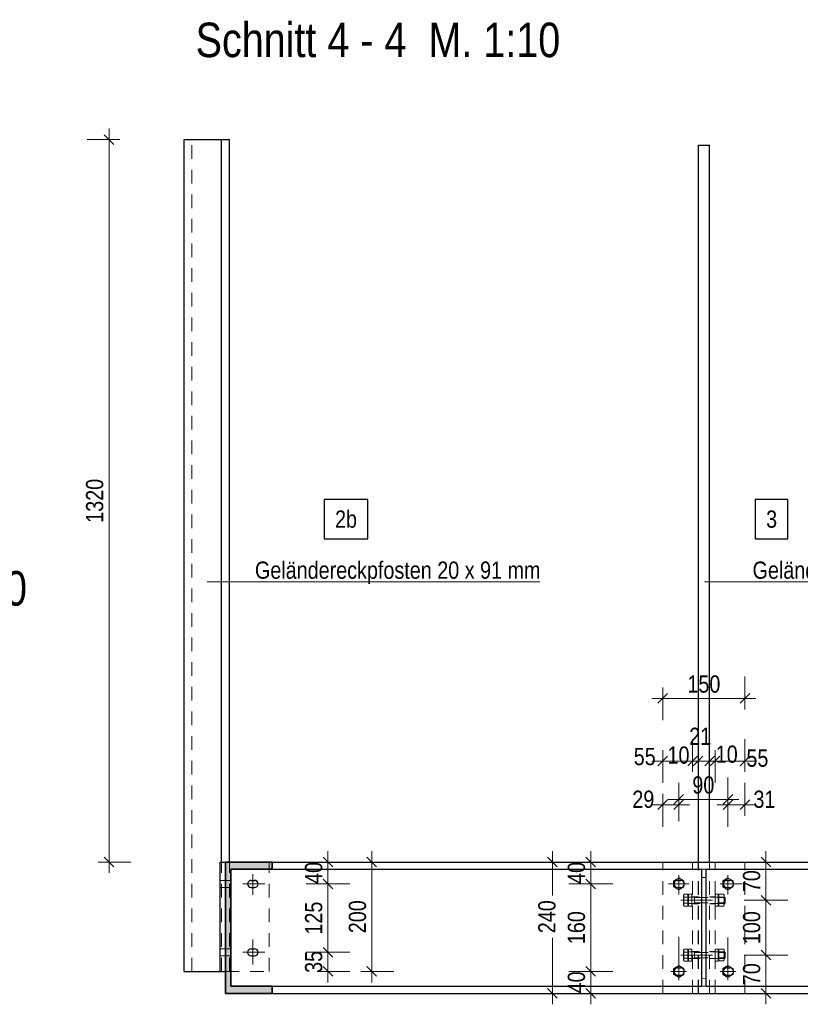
# Model space of a CAD drawing. Header units: millimetres. Extents: x 0 to 96, y -6 to 70.6.
# Tile 30 of 138: x 13.4 to 20.5, y 7.6 to 16.6. Entities that reach past the tile are written whole.
import ezdxf

# ---------------------------------------------------------------- set-up
doc = ezdxf.new("R2010")
doc.units = ezdxf.units.MM
doc.linetypes.add('DASHDOT', pattern=[1, 0.5, -0.25, 0, -0.25])
doc.linetypes.add('HIDDEN', pattern=[0.375, 0.25, -0.125])
doc.layers.add('Achsen', color=7, linetype='Continuous', lineweight=20)
doc.layers.add('Schraffuren', color=7, linetype='Continuous', lineweight=20)
doc.styles.add('Arial Narrow', font='ARIALN.TTF')
doc.dimstyles.new('Arch_Strakon_dimstyle', dxfattribs={"dimtxt": 15.75, "dimasz": 1, "dimexe": 1.25, "dimexo": 0.0625, "dimgap": 1, "dimtad": 0, "dimdec": 3, "dimzin": 12, "dimdsep": 46, "dimtxsty": 'Arial Narrow', "dimblk": 'Arrowhead_Tick', "dimsah": 1, "dimcen": 0, "dimse1": 1, "dimse2": 1, "dimclrd": 6, "dimclrt": 2, "dimazin": 0, "dimtfac": 1, "dimtdec": 4, "dimtmove": 0, "dimatfit": 3, "dimldrblk": 'NONE', "dimfxl": 1, "dimtvp": 1, "dimtolj": 1, "dimtzin": 0, "dimlwd": 13, "dimarcsym": 2})

# ---------------------------------------------------------------- blocks, each defined once
blk = doc.blocks.new('Arrowhead_Tick')
at = {"color": 0, "linetype": 'Continuous', "lineweight": -2}
for p, q in [((0, 20), (0, -10)), ((-1, 0), (0, 0)), ((10, 0), (0, 0))]:
    blk.add_line(p, q, dxfattribs=at)
at = {"color": 2, "linetype": 'Continuous', "lineweight": 35}
blk.add_line((4.42, 4.42), (-4.42, -4.42), dxfattribs=at)
blk = doc.blocks.new('*D185')
at = {"color": 6, "linetype": 'Continuous', "lineweight": 13}
blk.add_line((16.5867, 7.8683), (16.5867, 8.8483), dxfattribs=at)
at = {"layer": 'Defpoints', "color": 0}
for p in [(15.6755, 8.8583), (16.5867, 8.8583), (15.6505, 7.8583)]:
    blk.add_point(p, dxfattribs=at)
at = {"color": 6, "lineweight": 13, "xscale": 0.01, "yscale": 0.01, "zscale": 0.01}
for p, rotation in [((16.5867, 8.8583), 90), ((16.5867, 7.8583), 270)]:
    blk.add_blockref('Arrowhead_Tick', p, dxfattribs=dict(at, rotation=rotation))
at = {"color": 2, "lineweight": 0, "insert": (16.4563, 8.3583), "char_height": 0.1575, "attachment_point": 5, "rotation": 90, "style": 'Arial Narrow'}
blk.add_mtext('\\A1;200', dxfattribs=at)
blk = doc.blocks.new('_None')
blk = doc.blocks.new('*D186')
at = {"color": 6, "linetype": 'Continuous', "lineweight": 13}
for p, q in [((18.2367, 8.8483), (18.2367, 8.5519)), ((18.2367, 7.6683), (18.2367, 8.1646))]:
    blk.add_line(p, q, dxfattribs=at)
at = {"layer": 'Defpoints', "color": 0}
for p in [(18.2367, 8.8583), (19.2448, 8.8583), (19.2448, 7.6583)]:
    blk.add_point(p, dxfattribs=at)
at = {"color": 6, "lineweight": 13, "xscale": 0.01, "yscale": 0.01, "zscale": 0.01}
for p, rotation in [((18.2367, 8.8583), 90), ((18.2367, 7.6583), 270)]:
    blk.add_blockref('Arrowhead_Tick', p, dxfattribs=dict(at, rotation=rotation))
at = {"color": 2, "lineweight": 0, "insert": (18.1867, 8.3583), "char_height": 0.1575, "attachment_point": 5, "rotation": 90, "style": 'Arial Narrow'}
blk.add_mtext('\\A1;240', dxfattribs=at)
blk = doc.blocks.new('*D187')
at = {"color": 6, "linetype": 'Continuous', "lineweight": 13}
blk.add_line((19.2548, 9.7809), (19.5073, 9.7809), dxfattribs=at)
at = {"layer": 'Defpoints', "color": 0}
for p in [(19.5173, 9.7809), (19.2448, 8.8583), (19.5173, 8.8583)]:
    blk.add_point(p, dxfattribs=at)
at = {"color": 6, "lineweight": 13, "xscale": 0.01, "yscale": 0.01, "zscale": 0.01}
blk.add_blockref('Arrowhead_Tick', (19.5173, 9.7809), dxfattribs=at)
at = {"color": 6, "lineweight": 13, "xscale": 0.01, "yscale": 0.01, "zscale": 0.01, "rotation": 180}
blk.add_blockref('Arrowhead_Tick', (19.2448, 9.7809), dxfattribs=at)
at = {"color": 2, "lineweight": 0, "insert": (19.0793, 9.8211), "char_height": 0.1575, "attachment_point": 5, "style": 'Arial Narrow'}
blk.add_mtext('\\A1;55', dxfattribs=at)
blk = doc.blocks.new('*D188')
at = {"color": 6, "linetype": 'Continuous', "lineweight": 13}
for p, q in [((19.5073, 9.7809), (19.4973, 9.7809)), ((19.5173, 9.7809), (19.5673, 9.7809)), ((19.5773, 9.7809), (19.5873, 9.7809))]:
    blk.add_line(p, q, dxfattribs=at)
at = {"layer": 'Defpoints', "color": 0}
for p in [(19.5673, 9.7809), (19.5173, 8.8583), (19.5673, 8.8583)]:
    blk.add_point(p, dxfattribs=at)
at = {"color": 6, "lineweight": 13, "xscale": 0.01, "yscale": 0.01, "zscale": 0.01}
blk.add_blockref('Arrowhead_Tick', (19.5173, 9.7809), dxfattribs=at)
at = {"color": 6, "lineweight": 13, "xscale": 0.01, "yscale": 0.01, "zscale": 0.01, "rotation": 180}
blk.add_blockref('Arrowhead_Tick', (19.5673, 9.7809), dxfattribs=at)
at = {"color": 2, "lineweight": 0, "insert": (19.3879, 9.834), "char_height": 0.1575, "attachment_point": 5, "style": 'Arial Narrow'}
blk.add_mtext('\\A1;10', dxfattribs=at)
blk = doc.blocks.new('*D189')
at = {"color": 6, "linetype": 'Continuous', "lineweight": 13}
for p, q in [((19.5573, 9.7809), (19.5473, 9.7809)), ((19.5673, 9.7809), (19.6723, 9.7809)), ((19.6823, 9.7809), (19.6923, 9.7809))]:
    blk.add_line(p, q, dxfattribs=at)
at = {"layer": 'Defpoints', "color": 0}
for p in [(19.6723, 9.7809), (19.5673, 8.8583), (19.6723, 8.8583)]:
    blk.add_point(p, dxfattribs=at)
at = {"color": 6, "lineweight": 13, "xscale": 0.01, "yscale": 0.01, "zscale": 0.01}
blk.add_blockref('Arrowhead_Tick', (19.5673, 9.7809), dxfattribs=at)
at = {"color": 6, "lineweight": 13, "xscale": 0.01, "yscale": 0.01, "zscale": 0.01, "rotation": 180}
blk.add_blockref('Arrowhead_Tick', (19.6723, 9.7809), dxfattribs=at)
at = {"color": 2, "lineweight": 0, "insert": (19.5866, 10.0069), "char_height": 0.1575, "attachment_point": 5, "style": 'Arial Narrow'}
blk.add_mtext('\\A1;21', dxfattribs=at)
blk = doc.blocks.new('*D190')
at = {"color": 6, "linetype": 'Continuous', "lineweight": 13}
for p, q in [((19.6623, 9.7809), (19.6523, 9.7809)), ((19.6723, 9.7809), (19.7223, 9.7809)), ((19.7323, 9.7809), (19.7423, 9.7809))]:
    blk.add_line(p, q, dxfattribs=at)
at = {"layer": 'Defpoints', "color": 0}
for p in [(19.7223, 9.7809), (19.6723, 8.8583), (19.7223, 8.8583)]:
    blk.add_point(p, dxfattribs=at)
at = {"color": 6, "lineweight": 13, "xscale": 0.01, "yscale": 0.01, "zscale": 0.01}
blk.add_blockref('Arrowhead_Tick', (19.6723, 9.7809), dxfattribs=at)
at = {"color": 6, "lineweight": 13, "xscale": 0.01, "yscale": 0.01, "zscale": 0.01, "rotation": 180}
blk.add_blockref('Arrowhead_Tick', (19.7223, 9.7809), dxfattribs=at)
at = {"color": 2, "lineweight": 0, "insert": (19.8285, 9.8421), "char_height": 0.1575, "attachment_point": 5, "style": 'Arial Narrow'}
blk.add_mtext('\\A1;10', dxfattribs=at)
blk = doc.blocks.new('*D191')
at = {"color": 6, "linetype": 'Continuous', "lineweight": 13}
blk.add_line((19.7323, 9.7809), (19.9848, 9.7809), dxfattribs=at)
at = {"layer": 'Defpoints', "color": 0}
for p in [(19.9948, 9.7809), (19.7223, 8.8583), (19.9948, 8.8583)]:
    blk.add_point(p, dxfattribs=at)
at = {"color": 6, "lineweight": 13, "xscale": 0.01, "yscale": 0.01, "zscale": 0.01}
blk.add_blockref('Arrowhead_Tick', (19.9948, 9.7809), dxfattribs=at)
at = {"color": 6, "lineweight": 13, "xscale": 0.01, "yscale": 0.01, "zscale": 0.01, "rotation": 180}
blk.add_blockref('Arrowhead_Tick', (19.7223, 9.7809), dxfattribs=at)
at = {"color": 2, "lineweight": 0, "insert": (20.1085, 9.8065), "char_height": 0.1575, "attachment_point": 5, "style": 'Arial Narrow'}
blk.add_mtext('\\A1;55', dxfattribs=at)
blk = doc.blocks.new('*D192')
at = {"color": 6, "linetype": 'Continuous', "lineweight": 13}
blk.add_line((19.2548, 10.353), (19.9848, 10.353), dxfattribs=at)
at = {"layer": 'Defpoints', "color": 0}
for p in [(19.9948, 10.353), (19.2448, 8.8583), (19.9948, 8.8583)]:
    blk.add_point(p, dxfattribs=at)
at = {"color": 6, "lineweight": 13, "xscale": 0.01, "yscale": 0.01, "zscale": 0.01}
blk.add_blockref('Arrowhead_Tick', (19.9948, 10.353), dxfattribs=at)
at = {"color": 6, "lineweight": 13, "xscale": 0.01, "yscale": 0.01, "zscale": 0.01, "rotation": 180}
blk.add_blockref('Arrowhead_Tick', (19.2448, 10.353), dxfattribs=at)
at = {"color": 2, "lineweight": 0, "insert": (19.6198, 10.4834), "char_height": 0.1575, "attachment_point": 5, "style": 'Arial Narrow'}
blk.add_mtext('\\A1;150', dxfattribs=at)
blk = doc.blocks.new('*D201')
at = {"color": 6, "linetype": 'Continuous', "lineweight": 13}
blk.add_line((16.1867, 7.8683), (16.1867, 8.0233), dxfattribs=at)
at = {"layer": 'Defpoints', "color": 0}
for p in [(15.5155, 8.0333), (16.1867, 8.0333), (15.6505, 7.8583)]:
    blk.add_point(p, dxfattribs=at)
at = {"color": 6, "lineweight": 13, "xscale": 0.01, "yscale": 0.01, "zscale": 0.01}
for p, rotation in [((16.1867, 8.0333), 90), ((16.1867, 7.8583), 270)]:
    blk.add_blockref('Arrowhead_Tick', p, dxfattribs=dict(at, rotation=rotation))
at = {"color": 2, "lineweight": 0, "insert": (16.0563, 7.9458), "char_height": 0.1575, "attachment_point": 5, "rotation": 90, "style": 'Arial Narrow'}
blk.add_mtext('\\A1;35', dxfattribs=at)
blk = doc.blocks.new('*D202')
at = {"color": 6, "linetype": 'Continuous', "lineweight": 13}
blk.add_line((16.1867, 8.0433), (16.1867, 8.6483), dxfattribs=at)
at = {"layer": 'Defpoints', "color": 0}
for p in [(16.1867, 8.6583), (19.8298, 8.6583), (15.5155, 8.0333)]:
    blk.add_point(p, dxfattribs=at)
at = {"color": 6, "lineweight": 13, "xscale": 0.01, "yscale": 0.01, "zscale": 0.01}
for p, rotation in [((16.1867, 8.6583), 90), ((16.1867, 8.0333), 270)]:
    blk.add_blockref('Arrowhead_Tick', p, dxfattribs=dict(at, rotation=rotation))
at = {"color": 2, "lineweight": 0, "insert": (16.0563, 8.3458), "char_height": 0.1575, "attachment_point": 5, "rotation": 90, "style": 'Arial Narrow'}
blk.add_mtext('\\A1;125', dxfattribs=at)
blk = doc.blocks.new('*D203')
at = {"color": 6, "linetype": 'Continuous', "lineweight": 13}
blk.add_line((16.1867, 8.6683), (16.1867, 8.8483), dxfattribs=at)
at = {"layer": 'Defpoints', "color": 0}
for p in [(15.6755, 8.8583), (16.1867, 8.8583), (19.8298, 8.6583)]:
    blk.add_point(p, dxfattribs=at)
at = {"color": 6, "lineweight": 13, "xscale": 0.01, "yscale": 0.01, "zscale": 0.01}
for p, rotation in [((16.1867, 8.8583), 90), ((16.1867, 8.6583), 270)]:
    blk.add_blockref('Arrowhead_Tick', p, dxfattribs=dict(at, rotation=rotation))
at = {"color": 2, "lineweight": 0, "insert": (16.0563, 8.7583), "char_height": 0.1575, "attachment_point": 5, "rotation": 90, "style": 'Arial Narrow'}
blk.add_mtext('\\A1;40', dxfattribs=at)
blk = doc.blocks.new('*D266')
at = {"color": 6, "linetype": 'Continuous', "lineweight": 13}
blk.add_line((19.2548, 9.3809), (19.3798, 9.3809), dxfattribs=at)
at = {"layer": 'Defpoints', "color": 0}
for p in [(19.3898, 9.3809), (19.3898, 7.9236), (19.2448, 7.6583)]:
    blk.add_point(p, dxfattribs=at)
at = {"color": 6, "lineweight": 13, "xscale": 0.01, "yscale": 0.01, "zscale": 0.01}
blk.add_blockref('Arrowhead_Tick', (19.3898, 9.3809), dxfattribs=at)
at = {"color": 6, "lineweight": 13, "xscale": 0.01, "yscale": 0.01, "zscale": 0.01, "rotation": 180}
blk.add_blockref('Arrowhead_Tick', (19.2448, 9.3809), dxfattribs=at)
at = {"color": 2, "lineweight": 0, "insert": (19.0668, 9.4309), "char_height": 0.1575, "attachment_point": 5, "style": 'Arial Narrow'}
blk.add_mtext('\\A1;29', dxfattribs=at)
blk = doc.blocks.new('*D267')
at = {"color": 6, "linetype": 'Continuous', "lineweight": 13}
blk.add_line((19.3998, 9.4309), (19.8298, 9.4309), dxfattribs=at)
at = {"layer": 'Defpoints', "color": 0}
for p in [(19.8398, 9.4309), (19.8398, 8.7351), (19.3898, 7.9236)]:
    blk.add_point(p, dxfattribs=at)
at = {"color": 6, "lineweight": 13, "xscale": 0.01, "yscale": 0.01, "zscale": 0.01}
blk.add_blockref('Arrowhead_Tick', (19.8398, 9.4309), dxfattribs=at)
at = {"color": 6, "lineweight": 13, "xscale": 0.01, "yscale": 0.01, "zscale": 0.01, "rotation": 180}
blk.add_blockref('Arrowhead_Tick', (19.3898, 9.4309), dxfattribs=at)
at = {"color": 2, "lineweight": 0, "insert": (19.6148, 9.5613), "char_height": 0.1575, "attachment_point": 5, "style": 'Arial Narrow'}
blk.add_mtext('\\A1;90', dxfattribs=at)
blk = doc.blocks.new('*D268')
at = {"color": 6, "linetype": 'Continuous', "lineweight": 13}
blk.add_line((19.8498, 9.3809), (19.9848, 9.3809), dxfattribs=at)
at = {"layer": 'Defpoints', "color": 0}
for p in [(19.9948, 9.3809), (19.9948, 8.8583), (19.8398, 8.7351)]:
    blk.add_point(p, dxfattribs=at)
at = {"color": 6, "lineweight": 13, "xscale": 0.01, "yscale": 0.01, "zscale": 0.01}
blk.add_blockref('Arrowhead_Tick', (19.9948, 9.3809), dxfattribs=at)
at = {"color": 6, "lineweight": 13, "xscale": 0.01, "yscale": 0.01, "zscale": 0.01, "rotation": 180}
blk.add_blockref('Arrowhead_Tick', (19.8398, 9.3809), dxfattribs=at)
at = {"color": 2, "lineweight": 0, "insert": (20.1727, 9.4309), "char_height": 0.1575, "attachment_point": 5, "style": 'Arial Narrow'}
blk.add_mtext('\\A1;31', dxfattribs=at)
blk = doc.blocks.new('*D282')
at = {"color": 6, "linetype": 'Continuous', "lineweight": 13}
blk.add_line((18.5867, 8.6683), (18.5867, 8.8483), dxfattribs=at)
at = {"layer": 'Defpoints', "color": 0}
for p in [(18.5867, 8.8583), (19.5673, 8.8583), (19.3173, 8.6583)]:
    blk.add_point(p, dxfattribs=at)
at = {"color": 6, "lineweight": 13, "xscale": 0.01, "yscale": 0.01, "zscale": 0.01}
for p, rotation in [((18.5867, 8.8583), 90), ((18.5867, 8.6583), 270)]:
    blk.add_blockref('Arrowhead_Tick', p, dxfattribs=dict(at, rotation=rotation))
at = {"color": 2, "lineweight": 0, "insert": (18.4563, 8.7583), "char_height": 0.1575, "attachment_point": 5, "rotation": 90, "style": 'Arial Narrow'}
blk.add_mtext('\\A1;40', dxfattribs=at)
blk = doc.blocks.new('*D283')
at = {"color": 6, "linetype": 'Continuous', "lineweight": 13}
blk.add_line((14.1867, 8.8683), (14.1867, 15.4483), dxfattribs=at)
at = {"layer": 'Defpoints', "color": 0}
for p in [(14.1867, 15.4583), (15.2858, 15.4583), (15.6755, 8.8583)]:
    blk.add_point(p, dxfattribs=at)
at = {"color": 6, "lineweight": 13, "xscale": 0.01, "yscale": 0.01, "zscale": 0.01}
for p, rotation in [((14.1867, 15.4583), 90), ((14.1867, 8.8583), 270)]:
    blk.add_blockref('Arrowhead_Tick', p, dxfattribs=dict(at, rotation=rotation))
at = {"color": 2, "lineweight": 0, "insert": (14.0563, 12.1583), "char_height": 0.1575, "attachment_point": 5, "rotation": 90, "style": 'Arial Narrow'}
blk.add_mtext('\\A1;1320', dxfattribs=at)
blk = doc.blocks.new('*D295')
at = {"color": 6, "linetype": 'Continuous', "lineweight": 13}
blk.add_line((18.5867, 7.6683), (18.5867, 7.8483), dxfattribs=at)
at = {"layer": 'Defpoints', "color": 0}
for p in [(18.5867, 7.8583), (19.3898, 7.8583), (19.2448, 7.6583)]:
    blk.add_point(p, dxfattribs=at)
at = {"color": 6, "lineweight": 13, "xscale": 0.01, "yscale": 0.01, "zscale": 0.01}
for p, rotation in [((18.5867, 7.8583), 90), ((18.5867, 7.6583), 270)]:
    blk.add_blockref('Arrowhead_Tick', p, dxfattribs=dict(at, rotation=rotation))
at = {"color": 2, "lineweight": 0, "insert": (18.4563, 7.7583), "char_height": 0.1575, "attachment_point": 5, "rotation": 90, "style": 'Arial Narrow'}
blk.add_mtext('\\A1;40', dxfattribs=at)
blk = doc.blocks.new('*D296')
at = {"color": 6, "linetype": 'Continuous', "lineweight": 13}
blk.add_line((18.5867, 7.8683), (18.5867, 8.6483), dxfattribs=at)
at = {"layer": 'Defpoints', "color": 0}
for p in [(18.5867, 8.6583), (19.2951, 8.6583), (19.3898, 7.8583)]:
    blk.add_point(p, dxfattribs=at)
at = {"color": 6, "lineweight": 13, "xscale": 0.01, "yscale": 0.01, "zscale": 0.01}
for p, rotation in [((18.5867, 8.6583), 90), ((18.5867, 7.8583), 270)]:
    blk.add_blockref('Arrowhead_Tick', p, dxfattribs=dict(at, rotation=rotation))
at = {"color": 2, "lineweight": 0, "insert": (18.4563, 8.2583), "char_height": 0.1575, "attachment_point": 5, "rotation": 90, "style": 'Arial Narrow'}
blk.add_mtext('\\A1;160', dxfattribs=at)
blk = doc.blocks.new('*D297')
at = {"color": 6, "linetype": 'Continuous', "lineweight": 13}
blk.add_line((20.1867, 7.6683), (20.1867, 7.9983), dxfattribs=at)
at = {"layer": 'Defpoints', "color": 0}
for p in [(19.4097, 8.0083), (20.1867, 8.0083), (19.9948, 7.6583)]:
    blk.add_point(p, dxfattribs=at)
at = {"color": 6, "lineweight": 13, "xscale": 0.01, "yscale": 0.01, "zscale": 0.01}
for p, rotation in [((20.1867, 8.0083), 90), ((20.1867, 7.6583), 270)]:
    blk.add_blockref('Arrowhead_Tick', p, dxfattribs=dict(at, rotation=rotation))
at = {"color": 2, "lineweight": 0, "insert": (20.0563, 7.8333), "char_height": 0.1575, "attachment_point": 5, "rotation": 90, "style": 'Arial Narrow'}
blk.add_mtext('\\A1;70', dxfattribs=at)
blk = doc.blocks.new('*D298')
at = {"color": 6, "linetype": 'Continuous', "lineweight": 13}
blk.add_line((20.1867, 8.0183), (20.1867, 8.4983), dxfattribs=at)
at = {"layer": 'Defpoints', "color": 0}
for p in [(19.4097, 8.5083), (20.1867, 8.5083), (19.4097, 8.0083)]:
    blk.add_point(p, dxfattribs=at)
at = {"color": 6, "lineweight": 13, "xscale": 0.01, "yscale": 0.01, "zscale": 0.01}
for p, rotation in [((20.1867, 8.5083), 90), ((20.1867, 8.0083), 270)]:
    blk.add_blockref('Arrowhead_Tick', p, dxfattribs=dict(at, rotation=rotation))
at = {"color": 2, "lineweight": 0, "insert": (20.0563, 8.2583), "char_height": 0.1575, "attachment_point": 5, "rotation": 90, "style": 'Arial Narrow'}
blk.add_mtext('\\A1;100', dxfattribs=at)
blk = doc.blocks.new('*D299')
at = {"color": 6, "linetype": 'Continuous', "lineweight": 13}
blk.add_line((20.1867, 8.5183), (20.1867, 8.8483), dxfattribs=at)
at = {"layer": 'Defpoints', "color": 0}
for p in [(19.5173, 8.8583), (20.1867, 8.8583), (19.4097, 8.5083)]:
    blk.add_point(p, dxfattribs=at)
at = {"color": 6, "lineweight": 13, "xscale": 0.01, "yscale": 0.01, "zscale": 0.01}
for p, rotation in [((20.1867, 8.8583), 90), ((20.1867, 8.5083), 270)]:
    blk.add_blockref('Arrowhead_Tick', p, dxfattribs=dict(at, rotation=rotation))
at = {"color": 2, "lineweight": 0, "insert": (20.0563, 8.6833), "char_height": 0.1575, "attachment_point": 5, "rotation": 90, "style": 'Arial Narrow'}
blk.add_mtext('\\A1;70', dxfattribs=at)

msp = doc.modelspace()

# ---------------------------------------------------------------- hatches: boundary and pattern name
at = {"layer": 'Schraffuren', "lineweight": 13, "true_color": 0x4682b4}
msp.add_hatch(color=145, dxfattribs=at).paths.add_polyline_path([(15.2504708, 7.6582727), (15.6754708, 7.6582727), (15.6754708, 7.7232727), (15.2979708, 7.7232727), (15.2979708, 8.7932727), (15.6754708, 8.7932727), (15.6754708, 8.8582727), (15.2504708, 8.8582727)])

# ---------------------------------------------------------------- linework, layer by layer
at = {"color": 6, "linetype": 'HIDDEN', "lineweight": 13, "ltscale": 0.5}
for p, q in [((14.9445489, 7.8582727), (14.9445489, 15.4582727)), ((15.2151155, 7.8582727), (15.2151155, 8.8582727)), ((15.2858262, 7.8582727), (15.2858262, 8.8582727)), ((15.6504708, 7.8582727), (15.6504708, 8.8582727)), ((19.2447574, 7.6582727), (19.2447574, 8.8582727)), ((19.5172574, 7.6582727), (19.5172574, 8.8582727)), ((19.5672574, 7.6582727), (19.5672574, 8.8582727)), ((19.5697574, 7.6582727), (19.5697574, 8.8582727)), ((19.6697574, 7.6582727), (19.6697574, 8.8582727)), ((19.6722574, 7.6582727), (19.6722574, 8.8582727)), ((19.7222574, 7.6582727), (19.7222574, 8.8582727)), ((19.9947574, 7.6582727), (19.9947574, 8.8582727)), ((19.5997574, 8.7932727), (19.6397574, 8.7932727)), ((15.2004708, 8.6907727), (15.2504708, 8.6907727)), ((15.2504708, 8.6907727), (15.2979708, 8.6907727)), ((19.5997574, 8.7182727), (19.6397574, 8.7182727)), ((15.2004708, 8.6257727), (15.2504708, 8.6257727)), ((15.2504708, 8.6257727), (15.2979708, 8.6257727)), ((19.4347152, 8.4671365), (19.4347152, 8.5494089)), ((19.4747152, 8.563121), (19.438414, 8.563121)), ((19.4747152, 8.563121), (19.4747152, 8.4534244)), ((19.4784117, 8.4534244), (19.4784117, 8.5634244)), ((19.4784117, 8.5634244), (19.5084117, 8.5634244)), ((19.5084117, 8.5634244), (19.5084117, 8.4534244)), ((19.7215829, 8.4534244), (19.7215829, 8.5634244)), ((19.7215829, 8.5634244), (19.7515829, 8.5634244)), ((19.7515829, 8.5634244), (19.7515829, 8.4534244)), ((19.7547152, 8.5494028), (19.7547152, 8.5082727)), ((19.75839, 8.5631149), (19.8010404, 8.5631149)), ((19.8047152, 8.5494028), (19.8047152, 8.5082727)), ((19.43839, 8.4808486), (19.4747152, 8.4808486)), ((19.4747152, 8.5356969), (19.438414, 8.5356969)), ((19.4747152, 8.5432727), (19.4747152, 8.4732727)), ((19.8090302, 8.5382727), (19.4797152, 8.5382727)), ((19.8090302, 8.4782727), (19.4797152, 8.4782727)), ((19.5172574, 8.5408727), (19.5672574, 8.5408727)), ((19.5172574, 8.4756727), (19.5672574, 8.4756727)), ((19.5233452, 8.5382727), (19.5347152, 8.5325877)), ((19.5233452, 8.4782727), (19.5347152, 8.4839577)), ((19.5347152, 8.5382727), (19.5347152, 8.4782727)), ((19.5347152, 8.5325877), (19.8147152, 8.5325877)), ((19.5347152, 8.4839577), (19.8147152, 8.4839577)), ((19.6722574, 8.5408727), (19.7222574, 8.5408727)), ((19.6722574, 8.4756727), (19.7222574, 8.4756727)), ((19.7547152, 8.5082727), (19.7547152, 8.4683897)), ((19.8010268, 8.5354549), (19.7584036, 8.5354549)), ((19.8009763, 8.4808942), (19.7584541, 8.4808942)), ((19.8047152, 8.5082727), (19.8047152, 8.4683897)), ((19.8090302, 8.5382727), (19.8090302, 8.4782727)), ((19.8090302, 8.5382727), (19.8147152, 8.5325877)), ((19.8090302, 8.4782727), (19.8147152, 8.4839577)), ((19.8147152, 8.5325877), (19.8147152, 8.4839577)), ((19.4747152, 8.4534244), (19.43839, 8.4534244)), ((19.5084117, 8.4534244), (19.4784117, 8.4534244)), ((19.7515829, 8.4534244), (19.7215829, 8.4534244)), ((19.75839, 8.4546776), (19.8010404, 8.4546776)), ((15.2004708, 8.0657727), (15.2504708, 8.0657727)), ((15.2504708, 8.0657727), (15.2979708, 8.0657727)), ((19.4347152, 7.9671365), (19.4347152, 8.0494089)), ((19.4747152, 8.063121), (19.438414, 8.063121)), ((19.4747152, 8.0356969), (19.438414, 8.0356969)), ((19.4747152, 8.063121), (19.4747152, 7.9534244)), ((19.4747152, 8.0432727), (19.4747152, 7.9732727)), ((19.4784117, 7.9534244), (19.4784117, 8.0634244)), ((19.4784117, 8.0634244), (19.5084117, 8.0634244)), ((19.8090302, 8.0382727), (19.4797152, 8.0382727)), ((19.5084117, 8.0634244), (19.5084117, 7.9534244)), ((19.5172574, 8.0408727), (19.5672574, 8.0408727)), ((19.5233452, 8.0382727), (19.5347152, 8.0325877)), ((19.5347152, 8.0382727), (19.5347152, 7.9782727)), ((19.5347152, 8.0325877), (19.8147152, 8.0325877)), ((19.6722574, 8.0408727), (19.7222574, 8.0408727)), ((19.7215829, 7.9534244), (19.7215829, 8.0634244)), ((19.7215829, 8.0634244), (19.7515829, 8.0634244)), ((19.7515829, 8.0634244), (19.7515829, 7.9534244)), ((19.7547152, 8.0494028), (19.7547152, 8.0082727)), ((19.7547152, 8.0082727), (19.7547152, 7.9683897)), ((19.75839, 8.0631149), (19.8010404, 8.0631149)), ((19.8010268, 8.0354549), (19.7584036, 8.0354549)), ((19.8047152, 8.0494028), (19.8047152, 8.0082727)), ((19.8047152, 8.0082727), (19.8047152, 7.9683897)), ((19.8090302, 8.0382727), (19.8090302, 7.9782727)), ((19.8090302, 8.0382727), (19.8147152, 8.0325877)), ((19.8147152, 8.0325877), (19.8147152, 7.9839577)), ((15.2004708, 8.0007727), (15.2504708, 8.0007727)), ((15.2504708, 8.0007727), (15.2979708, 8.0007727)), ((19.43839, 7.9808486), (19.4747152, 7.9808486)), ((19.4747152, 7.9534244), (19.43839, 7.9534244)), ((19.5084117, 7.9534244), (19.4784117, 7.9534244)), ((19.8090302, 7.9782727), (19.4797152, 7.9782727)), ((19.5172574, 7.9756727), (19.5672574, 7.9756727)), ((19.5233452, 7.9782727), (19.5347152, 7.9839577)), ((19.5347152, 7.9839577), (19.8147152, 7.9839577)), ((19.6722574, 7.9756727), (19.7222574, 7.9756727)), ((19.7515829, 7.9534244), (19.7215829, 7.9534244)), ((19.75839, 7.9546776), (19.8010404, 7.9546776)), ((19.8009763, 7.9808942), (19.7584541, 7.9808942)), ((19.8090302, 7.9782727), (19.8147152, 7.9839577)), ((15.2504708, 7.8582727), (15.6504708, 7.8582727)), ((19.6397574, 7.7952158), (19.5997574, 7.7982727)), ((19.5997574, 7.7232727), (19.6397574, 7.7232727))]:
    msp.add_line(p, q, dxfattribs=at)
at = {"color": 5, "linetype": 'Continuous', "lineweight": 18}
for p, q in [((18.1207312, 11.4178989), (15.0818051, 11.4178989)), ((23.0950552, 11.4178989), (19.6267403, 11.4178989))]:
    msp.add_line(p, q, dxfattribs=at)
at = {"color": 2, "linetype": 'Continuous', "lineweight": 35}
for p, q in [((15.2504708, 8.8582727), (15.6754708, 8.8582727)), ((15.2504708, 7.6582727), (15.2504708, 8.8582727)), ((15.6754708, 8.7932727), (15.6754708, 8.8582727)), ((15.2979708, 8.7932727), (15.6754708, 8.7932727)), ((15.2979708, 7.7232727), (15.2979708, 8.7932727)), ((15.2504708, 7.6582727), (15.6754708, 7.6582727)), ((15.2979708, 7.7232727), (15.6754708, 7.7232727)), ((15.6754708, 7.6582727), (15.6754708, 7.7232727))]:
    msp.add_line(p, q, dxfattribs=at)
at = {"color": 9, "linetype": 'DASHDOT', "lineweight": 0, "ltscale": 0.5}
for p, q in [((19.3897574, 8.738121), (19.3897574, 8.5784244)), ((19.8397574, 8.738121), (19.8397574, 8.5784244)), ((19.3172574, 8.6582727), (19.4622574, 8.6582727)), ((19.7672574, 8.6582727), (19.9122574, 8.6582727)), ((19.3897574, 7.938121), (19.3897574, 7.7784244)), ((19.8397574, 7.938121), (19.8397574, 7.7784244)), ((19.3172574, 7.8582727), (19.4622574, 7.8582727)), ((19.7672574, 7.8582727), (19.9122574, 7.8582727))]:
    msp.add_line(p, q, dxfattribs=at)
at = {"color": 6, "linetype": 'DASHDOT', "lineweight": 13, "ltscale": 0.5}
for p, q in [((19.3897574, 8.5613804), (19.3897574, 8.737671)), ((19.8397574, 8.5613804), (19.8397574, 8.7351496)), ((15.4102962, 8.6586806), (15.6100875, 8.6586806)), ((19.2951271, 8.6582727), (19.4855863, 8.6582727)), ((19.7690604, 8.6582727), (19.9683781, 8.6582727)), ((19.4097152, 8.5082727), (19.4747152, 8.5082727)), ((19.4747152, 8.5082727), (19.6997152, 8.5082727)), ((19.3897574, 7.9235636), (19.3897574, 8.1848913)), ((19.8397574, 7.9191344), (19.8397574, 8.1848913)), ((15.4102962, 8.0336806), (15.6100875, 8.0336806)), ((19.4097152, 8.0082727), (19.4747152, 8.0082727)), ((19.4747152, 8.0082727), (19.6997152, 8.0082727))]:
    msp.add_line(p, q, dxfattribs=at)
at = {"color": 16, "linetype": 'Continuous', "lineweight": 13}
for p, q in [((19.3897574, 8.713121), (19.3422574, 8.6856969)), ((19.3422574, 8.6308486), (19.3422574, 8.6856969)), ((19.3897574, 8.713121), (19.4372574, 8.6856969)), ((19.4372574, 8.6308486), (19.4372574, 8.6856969)), ((19.8397574, 8.713121), (19.7922574, 8.6856969)), ((19.7922574, 8.6308486), (19.7922574, 8.6856969)), ((19.8397574, 8.713121), (19.8872574, 8.6856969)), ((19.8872574, 8.6308486), (19.8872574, 8.6856969)), ((19.3897574, 8.6034244), (19.3422574, 8.6308486)), ((19.3897574, 8.6034244), (19.4372574, 8.6308486)), ((19.8397574, 8.6034244), (19.7922574, 8.6308486)), ((19.8397574, 8.6034244), (19.8872574, 8.6308486)), ((19.3897574, 7.913121), (19.3422574, 7.8856969)), ((19.3422574, 7.8308486), (19.3422574, 7.8856969)), ((19.3897574, 7.8034244), (19.3422574, 7.8308486)), ((19.3897574, 7.913121), (19.4372574, 7.8856969)), ((19.3897574, 7.8034244), (19.4372574, 7.8308486)), ((19.4372574, 7.8308486), (19.4372574, 7.8856969)), ((19.8397574, 7.913121), (19.7922574, 7.8856969)), ((19.7922574, 7.8308486), (19.7922574, 7.8856969)), ((19.8397574, 7.8034244), (19.7922574, 7.8308486)), ((19.8397574, 7.913121), (19.8872574, 7.8856969)), ((19.8397574, 7.8034244), (19.8872574, 7.8308486)), ((19.8872574, 7.8308486), (19.8872574, 7.8856969))]:
    msp.add_line(p, q, dxfattribs=at)
for centre in [(19.3897574, 8.6582727), (19.8397574, 8.6582727), (19.3897574, 7.8582727), (19.8397574, 7.8582727)]:
    msp.add_circle(centre, 0.0475, dxfattribs=at)
at = {"color": 6, "linetype": 'HIDDEN', "lineweight": 13, "ltscale": 0.5}
for centre, radius, start, end in [((19.4621393, 8.5494089), 0.0274028, 149.9742648, 210.0257352), ((19.7825238, 8.5494028), 0.0278627, 150.01350169, 210.03930483), ((19.7769066, 8.5494028), 0.0278627, 329.96069517, 29.98651631), ((19.4621393, 8.4671365), 0.0274235, 149.99926816, 210.00072778), ((19.5406739, 8.5082727), 0.1058734, 164.98763156, 195.00901447), ((19.4797152, 8.5432727), 0.005, 180, 270), ((19.4797152, 8.4732727), 0.005, 90, 180.00001927), ((19.8644117, 8.5082727), 0.1094377, 165.61828522, 194.48783154), ((19.7821393, 8.4674012), 0.0269429, 149.94689733, 208.17992649), ((19.7772911, 8.4674012), 0.0269429, 331.82007351, 30.05310267), ((19.6950186, 8.5082727), 0.1094377, 345.51216846, 14.38171478), ((19.4621393, 8.0494089), 0.0274028, 149.9742648, 210.0257352), ((19.5406739, 8.0082727), 0.1058734, 164.98763156, 195.00901447), ((19.4797152, 8.0432727), 0.005, 180, 270), ((19.7825238, 8.0494028), 0.0278627, 150.01350169, 210.03930483), ((19.8644117, 8.0082727), 0.1094377, 165.61828522, 194.48783154), ((19.6950186, 8.0082727), 0.1094377, 345.51216846, 14.38171478), ((19.7769066, 8.0494028), 0.0278627, 329.96069517, 29.98651631), ((19.4621393, 7.9671365), 0.0274235, 149.99926816, 210.00072778), ((19.4797152, 7.9732727), 0.005, 90, 180.00001927), ((19.7821393, 7.9674012), 0.0269429, 149.94689733, 208.17992649), ((19.7772911, 7.9674012), 0.0269429, 331.82007351, 30.05310267)]:
    msp.add_arc(centre, radius, start, end, dxfattribs=at)
at = {"layer": 'Achsen', "color": 3, "linetype": 'Continuous', "lineweight": 25}
for p, q in [((14.8738382, 15.4582727), (15.2151155, 15.4582727)), ((14.8738382, 7.8582727), (14.8738382, 15.4582727)), ((15.2151155, 15.4582727), (15.2858262, 15.4582727)), ((15.2151155, 8.8582727), (15.2151155, 15.4582727)), ((15.2858262, 8.8582727), (15.2858262, 15.4582727)), ((19.5697574, 15.4082727), (19.6697574, 15.4082727)), ((19.5697574, 8.8582727), (19.5697574, 15.4082727)), ((19.6697574, 8.8582727), (19.6697574, 15.4082727)), ((16.5493388, 12.169907), (16.1508888, 12.169907)), ((16.1508888, 12.169907), (16.1508888, 11.812407)), ((16.5493388, 11.812407), (16.5493388, 12.169907)), ((20.387545, 12.169907), (20.08832, 12.169907)), ((20.08832, 12.169907), (20.08832, 11.812407)), ((20.387545, 11.812407), (20.387545, 12.169907)), ((16.1508888, 11.812407), (16.5493388, 11.812407)), ((20.08832, 11.812407), (20.387545, 11.812407)), ((15.2004708, 8.8582727), (15.2504708, 8.8582727)), ((15.2004708, 7.8582727), (15.2004708, 8.8582727)), ((15.6754708, 8.8582727), (25.2855215, 8.8582727)), ((15.6754708, 8.7932727), (19.5997574, 8.7932727)), ((19.5997574, 7.7232727), (19.5997574, 8.7932727)), ((19.6397574, 8.7932727), (25.2855215, 8.7932727)), ((19.6397574, 7.7232727), (19.6397574, 8.7932727)), ((15.4854708, 8.6907727), (15.5154708, 8.6907727)), ((19.3797574, 8.6907727), (19.4097574, 8.6907727)), ((19.8297574, 8.6907727), (19.8597574, 8.6907727)), ((15.4854708, 8.6257727), (15.5154708, 8.6257727)), ((19.3797574, 8.6257727), (19.4097574, 8.6257727)), ((19.8297574, 8.6257727), (19.8597574, 8.6257727)), ((15.4854708, 8.0657727), (15.5154708, 8.0657727)), ((15.4854708, 8.0007727), (15.5154708, 8.0007727)), ((14.8738382, 7.8582727), (15.2004708, 7.8582727)), ((15.2004708, 7.8582727), (15.2504708, 7.8582727)), ((19.3797574, 7.8907727), (19.4097574, 7.8907727)), ((19.8297574, 7.8907727), (19.8597574, 7.8907727)), ((19.3797574, 7.8257727), (19.4097574, 7.8257727)), ((19.8297574, 7.8257727), (19.8597574, 7.8257727)), ((15.6754708, 7.7232727), (19.5997574, 7.7232727)), ((15.6754708, 7.6582727), (25.2855215, 7.6582727)), ((19.6397574, 7.7232727), (25.2855215, 7.7232727))]:
    msp.add_line(p, q, dxfattribs=at)
for centre, start, end in [((15.4854708, 8.6582727), 90, 270), ((15.5154708, 8.6582727), 270, 90), ((19.3797574, 8.6582727), 90, 270), ((19.4097574, 8.6582727), 270, 90), ((19.8297574, 8.6582727), 90, 270), ((19.8597574, 8.6582727), 270, 90), ((15.4854708, 8.0332727), 90, 270), ((15.5154708, 8.0332727), 270, 90), ((19.3797574, 7.8582727), 90, 270), ((19.4097574, 7.8582727), 270, 90), ((19.8297574, 7.8582727), 90, 270), ((19.8597574, 7.8582727), 270, 90)]:
    msp.add_arc(centre, 0.0325, start, end, dxfattribs=at)
at = {"layer": 'Schraffuren', "color": 6, "linetype": 'DASHDOT', "lineweight": 13, "ltscale": 0.5}
for p, q in [((15.5004708, 8.5587841), (15.5004708, 8.7461393)), ((15.5004708, 7.9217763), (15.5004708, 8.149485))]:
    msp.add_line(p, q, dxfattribs=at)

# ---------------------------------------------------------------- texts
at = {"color": 1, "lineweight": 70, "style": 'Arial Narrow'}
for s, p in [('Schnitt 4 - 4  M. 1:10', (14.9779553, 16.2117595)), ('Schnitt 5 - 5   M. 1:10', (10.0071917, 11.2012249))]:
    msp.add_text(s, height=0.315, dxfattribs=at).set_placement(p)
at = {"color": 2, "lineweight": 35, "style": 'Arial Narrow'}
for s, p in [('Geländereckpfosten 20 x 91 mm', (15.5194727, 11.4461355)), ('Geländerzwischenpfosten 20 x 60 mm', (20.0644079, 11.4461355))]:
    msp.add_text(s, height=0.1575, dxfattribs=at).set_placement(p)
at = {"layer": 'Achsen', "color": 2, "lineweight": 35, "style": 'Arial Narrow'}
for s, p in [('2b', (16.2508888, 11.912407)), ('3', (20.18832, 11.912407))]:
    msp.add_text(s, height=0.1575, dxfattribs=at).set_placement(p)

# ---------------------------------------------------------------- dimensions: what is measured, and where the dimension line sits
at = {"lineweight": 0}
for base, p1, p2, text, override, picture, middle in [((14.1866872, 15.4582727), (15.6754708, 8.8582727), (15.2858262, 15.4582727), '1320', {"dimscale": 0.01, "dimtxt": 15.75, "dimasz": 1, "dimgap": 5, "dimtad": 1, "dimjust": 0, "dimtih": 0, "dimtoh": 0, "dimdec": 3, "dimdsep": 46, "dimtxsty": 'Arial Narrow', "dimclrd": 6, "dimclrt": 2, "dimtix": 1, "dimtofl": 255, "dimtmove": 0, "dimatfit": 2, "dimfxl": 0, "dimfxlon": 0, "dimtvp": 31.746032, "dimlwd": 13}, '*D283', (14.1866872, 12.1582727)), ((16.5866872, 8.8582727), (15.6504708, 7.8582727), (15.6754708, 8.8582727), '200', {"dimscale": 0.01, "dimtxt": 15.75, "dimasz": 1, "dimgap": 5, "dimtad": 1, "dimjust": 0, "dimtih": 0, "dimtoh": 0, "dimdec": 3, "dimdsep": 46, "dimtxsty": 'Arial Narrow', "dimclrd": 6, "dimclrt": 2, "dimtix": 1, "dimtofl": 255, "dimtmove": 0, "dimatfit": 2, "dimfxl": 0, "dimfxlon": 0, "dimtvp": 31.746032, "dimlwd": 13}, '*D185', (16.5866872, 8.3582727)), ((16.1866872, 8.8582727), (19.8297574, 8.6582727), (15.6754708, 8.8582727), '40', {"dimscale": 0.01, "dimtxt": 15.75, "dimasz": 1, "dimgap": 5, "dimtad": 1, "dimjust": 0, "dimtih": 0, "dimtoh": 0, "dimdec": 3, "dimdsep": 46, "dimtxsty": 'Arial Narrow', "dimclrd": 6, "dimclrt": 2, "dimtix": 1, "dimtofl": 255, "dimtmove": 0, "dimatfit": 2, "dimfxl": 0, "dimfxlon": 0, "dimtvp": 31.746032, "dimlwd": 13}, '*D203', (16.1866872, 8.7582727)), ((18.2366872, 8.8582727), (19.2447574, 7.6582727), (19.2447574, 8.8582727), '240', {"dimscale": 0.01, "dimtxt": 15.75, "dimasz": 1, "dimgap": 5, "dimtad": 0, "dimjust": 0, "dimtih": 0, "dimtoh": 0, "dimdec": 3, "dimdsep": 46, "dimtxsty": 'Arial Narrow', "dimclrd": 6, "dimclrt": 2, "dimtix": 0, "dimtofl": 255, "dimtmove": 2, "dimatfit": 2, "dimfxl": 0, "dimfxlon": 0, "dimtvp": 31.746032, "dimlwd": 13}, '*D186', (18.1866872, 8.3582727)), ((18.5866872, 8.8582727), (19.3172574, 8.6582727), (19.5672574, 8.8582727), '40', {"dimscale": 0.01, "dimtxt": 15.75, "dimasz": 1, "dimgap": 5, "dimtad": 1, "dimjust": 0, "dimtih": 0, "dimtoh": 0, "dimdec": 3, "dimdsep": 46, "dimtxsty": 'Arial Narrow', "dimclrd": 6, "dimclrt": 2, "dimtix": 1, "dimtofl": 255, "dimtmove": 0, "dimatfit": 2, "dimfxl": 0, "dimfxlon": 0, "dimtvp": 31.746032, "dimlwd": 13}, '*D282', (18.5866872, 8.7582727)), ((20.1866872, 8.8582727), (19.4097152, 8.5082727), (19.5172574, 8.8582727), '70', {"dimscale": 0.01, "dimtxt": 15.75, "dimasz": 1, "dimgap": 5, "dimtad": 1, "dimjust": 0, "dimtih": 0, "dimtoh": 0, "dimdec": 3, "dimdsep": 46, "dimtxsty": 'Arial Narrow', "dimclrd": 6, "dimclrt": 2, "dimtix": 1, "dimtofl": 255, "dimtmove": 0, "dimatfit": 2, "dimfxl": 0, "dimfxlon": 0, "dimtvp": 31.746032, "dimlwd": 13}, '*D299', (20.1866872, 8.6832727)), ((16.1866872, 8.6582727), (15.5154708, 8.0332727), (19.8297574, 8.6582727), '125', {"dimscale": 0.01, "dimtxt": 15.75, "dimasz": 1, "dimgap": 5, "dimtad": 1, "dimjust": 0, "dimtih": 0, "dimtoh": 0, "dimdec": 3, "dimdsep": 46, "dimtxsty": 'Arial Narrow', "dimclrd": 6, "dimclrt": 2, "dimtix": 1, "dimtofl": 255, "dimtmove": 0, "dimatfit": 2, "dimfxl": 0, "dimfxlon": 0, "dimtvp": 31.746032, "dimlwd": 13}, '*D202', (16.1866872, 8.3457727)), ((18.5866872, 8.6582727), (19.3897574, 7.8582727), (19.2951271, 8.6582727), '160', {"dimscale": 0.01, "dimtxt": 15.75, "dimasz": 1, "dimgap": 5, "dimtad": 1, "dimjust": 0, "dimtih": 0, "dimtoh": 0, "dimdec": 3, "dimdsep": 46, "dimtxsty": 'Arial Narrow', "dimclrd": 6, "dimclrt": 2, "dimtix": 1, "dimtofl": 255, "dimtmove": 0, "dimatfit": 2, "dimfxl": 0, "dimfxlon": 0, "dimtvp": 31.746032, "dimlwd": 13}, '*D296', (18.5866872, 8.2582727)), ((20.1866872, 8.5082727), (19.4097152, 8.0082727), (19.4097152, 8.5082727), '100', {"dimscale": 0.01, "dimtxt": 15.75, "dimasz": 1, "dimgap": 5, "dimtad": 1, "dimjust": 0, "dimtih": 0, "dimtoh": 0, "dimdec": 3, "dimdsep": 46, "dimtxsty": 'Arial Narrow', "dimclrd": 6, "dimclrt": 2, "dimtix": 1, "dimtofl": 255, "dimtmove": 0, "dimatfit": 2, "dimfxl": 0, "dimfxlon": 0, "dimtvp": 31.746032, "dimlwd": 13}, '*D298', (20.1866872, 8.2582727)), ((16.1866872, 8.0332727), (15.6504708, 7.8582727), (15.5154708, 8.0332727), '35', {"dimscale": 0.01, "dimtxt": 15.75, "dimasz": 1, "dimgap": 5, "dimtad": 1, "dimjust": 0, "dimtih": 0, "dimtoh": 0, "dimdec": 3, "dimdsep": 46, "dimtxsty": 'Arial Narrow', "dimclrd": 6, "dimclrt": 2, "dimtix": 1, "dimtofl": 255, "dimtmove": 0, "dimatfit": 2, "dimfxl": 0, "dimfxlon": 0, "dimtvp": 31.746032, "dimlwd": 13}, '*D201', (16.1866872, 7.9457727)), ((20.1866872, 8.0082727), (19.9947574, 7.6582727), (19.4097152, 8.0082727), '70', {"dimscale": 0.01, "dimtxt": 15.75, "dimasz": 1, "dimgap": 5, "dimtad": 1, "dimjust": 0, "dimtih": 0, "dimtoh": 0, "dimdec": 3, "dimdsep": 46, "dimtxsty": 'Arial Narrow', "dimclrd": 6, "dimclrt": 2, "dimtix": 1, "dimtofl": 255, "dimtmove": 0, "dimatfit": 2, "dimfxl": 0, "dimfxlon": 0, "dimtvp": 31.746032, "dimlwd": 13}, '*D297', (20.1866872, 7.8332727)), ((18.5866872, 7.8582727), (19.2447574, 7.6582727), (19.3897574, 7.8582727), '40', {"dimscale": 0.01, "dimtxt": 15.75, "dimasz": 1, "dimgap": 5, "dimtad": 1, "dimjust": 0, "dimtih": 0, "dimtoh": 0, "dimdec": 3, "dimdsep": 46, "dimtxsty": 'Arial Narrow', "dimclrd": 6, "dimclrt": 2, "dimtix": 1, "dimtofl": 255, "dimtmove": 0, "dimatfit": 2, "dimfxl": 0, "dimfxlon": 0, "dimtvp": 31.746032, "dimlwd": 13}, '*D295', (18.5866872, 7.7582727))]:
    dim = msp.add_linear_dim(base=base, p1=p1, p2=p2, angle=90, text=text, dimstyle='Arch_Strakon_dimstyle', override=override, dxfattribs=at)
    dim.commit()
    dim.dimension.update_dxf_attribs({"geometry": picture, "text_midpoint": middle, "dimtype": 160})
for base, p1, p2, text, override, picture, middle in [((19.9947574, 10.3529915), (19.2447574, 8.8582727), (19.9947574, 8.8582727), '150', {"dimscale": 0.01, "dimtxt": 15.75, "dimasz": 1, "dimgap": 5, "dimtad": 1, "dimjust": 0, "dimtih": 0, "dimtoh": 0, "dimdec": 3, "dimdsep": 46, "dimtxsty": 'Arial Narrow', "dimclrd": 6, "dimclrt": 2, "dimtix": 1, "dimtofl": 255, "dimtmove": 0, "dimatfit": 2, "dimfxl": 0, "dimfxlon": 0, "dimtvp": 31.746032, "dimlwd": 13}, '*D192', (19.6197574, 10.3529915)), ((19.6722574, 9.7809089), (19.5672574, 8.8582727), (19.6722574, 8.8582727), '21', {"dimscale": 0.01, "dimtxt": 15.75, "dimasz": 1, "dimgap": 5, "dimtad": 0, "dimjust": 0, "dimtih": 0, "dimtoh": 0, "dimdec": 3, "dimdsep": 46, "dimtxsty": 'Arial Narrow', "dimclrd": 6, "dimclrt": 2, "dimtix": 0, "dimtofl": 255, "dimtmove": 2, "dimatfit": 2, "dimfxl": 0, "dimfxlon": 0, "dimtvp": 31.746032, "dimlwd": 13}, '*D189', (19.5866369, 10.0068635)), ((19.5172574, 9.7809089), (19.2447574, 8.8582727), (19.5172574, 8.8582727), '55', {"dimscale": 0.01, "dimtxt": 15.75, "dimasz": 1, "dimgap": 5, "dimtad": 0, "dimjust": 0, "dimtih": 0, "dimtoh": 0, "dimdec": 3, "dimdsep": 46, "dimtxsty": 'Arial Narrow', "dimclrd": 6, "dimclrt": 2, "dimtix": 0, "dimtofl": 255, "dimtmove": 2, "dimatfit": 2, "dimfxl": 0, "dimfxlon": 0, "dimtvp": 31.746032, "dimlwd": 13}, '*D187', (19.0793264, 9.8210651)), ((19.5672574, 9.7809089), (19.5172574, 8.8582727), (19.5672574, 8.8582727), '10', {"dimscale": 0.01, "dimtxt": 15.75, "dimasz": 1, "dimgap": 5, "dimtad": 0, "dimjust": 0, "dimtih": 0, "dimtoh": 0, "dimdec": 3, "dimdsep": 46, "dimtxsty": 'Arial Narrow', "dimclrd": 6, "dimclrt": 2, "dimtix": 0, "dimtofl": 255, "dimtmove": 2, "dimatfit": 2, "dimfxl": 0, "dimfxlon": 0, "dimtvp": 31.746032, "dimlwd": 13}, '*D188', (19.3879134, 9.8339902)), ((19.7222574, 9.7809089), (19.6722574, 8.8582727), (19.7222574, 8.8582727), '10', {"dimscale": 0.01, "dimtxt": 15.75, "dimasz": 1, "dimgap": 5, "dimtad": 0, "dimjust": 0, "dimtih": 0, "dimtoh": 0, "dimdec": 3, "dimdsep": 46, "dimtxsty": 'Arial Narrow', "dimclrd": 6, "dimclrt": 2, "dimtix": 0, "dimtofl": 255, "dimtmove": 2, "dimatfit": 2, "dimfxl": 0, "dimfxlon": 0, "dimtvp": 31.746032, "dimlwd": 13}, '*D190', (19.8284961, 9.8420684)), ((19.9947574, 9.7809089), (19.7222574, 8.8582727), (19.9947574, 8.8582727), '55', {"dimscale": 0.01, "dimtxt": 15.75, "dimasz": 1, "dimgap": 5, "dimtad": 0, "dimjust": 0, "dimtih": 0, "dimtoh": 0, "dimdec": 3, "dimdsep": 46, "dimtxsty": 'Arial Narrow', "dimclrd": 6, "dimclrt": 2, "dimtix": 0, "dimtofl": 255, "dimtmove": 2, "dimatfit": 2, "dimfxl": 0, "dimfxlon": 0, "dimtvp": 31.746032, "dimlwd": 13}, '*D191', (20.1084882, 9.8065244)), ((19.8397574, 9.4309089), (19.3897574, 7.9235636), (19.8397574, 8.7351496), '90', {"dimscale": 0.01, "dimtxt": 15.75, "dimasz": 1, "dimgap": 5, "dimtad": 1, "dimjust": 0, "dimtih": 0, "dimtoh": 0, "dimdec": 3, "dimdsep": 46, "dimtxsty": 'Arial Narrow', "dimclrd": 6, "dimclrt": 2, "dimtix": 1, "dimtofl": 255, "dimtmove": 0, "dimatfit": 2, "dimfxl": 0, "dimfxlon": 0, "dimtvp": 31.746032, "dimlwd": 13}, '*D267', (19.6147574, 9.4309089)), ((19.3897574, 9.3809089), (19.2447574, 7.6582727), (19.3897574, 7.9235636), '29', {"dimscale": 0.01, "dimtxt": 15.75, "dimasz": 1, "dimgap": 5, "dimtad": 1, "dimjust": 0, "dimtih": 0, "dimtoh": 0, "dimdec": 3, "dimdsep": 46, "dimtxsty": 'Arial Narrow', "dimclrd": 6, "dimclrt": 2, "dimtix": 0, "dimtofl": 255, "dimtmove": 2, "dimatfit": 2, "dimfxl": 0, "dimfxlon": 0, "dimtvp": 31.746032, "dimlwd": 13}, '*D266', (19.0667824, 9.4309089)), ((19.9947574, 9.3809089), (19.8397574, 8.7351496), (19.9947574, 8.8582727), '31', {"dimscale": 0.01, "dimtxt": 15.75, "dimasz": 1, "dimgap": 5, "dimtad": 1, "dimjust": 4, "dimtih": 0, "dimtoh": 0, "dimdec": 3, "dimdsep": 46, "dimtxsty": 'Arial Narrow', "dimclrd": 6, "dimclrt": 2, "dimtix": 0, "dimtofl": 255, "dimtmove": 2, "dimatfit": 2, "dimfxl": 0, "dimfxlon": 0, "dimtvp": 31.746032, "dimlwd": 13}, '*D268', (20.1727324, 9.4309089))]:
    dim = msp.add_linear_dim(base=base, p1=p1, p2=p2, text=text, dimstyle='Arch_Strakon_dimstyle', override=override, dxfattribs=at)
    dim.commit()
    dim.dimension.update_dxf_attribs({"geometry": picture, "text_midpoint": middle, "dimtype": 160})

doc.saveas('drawing.dxf')
